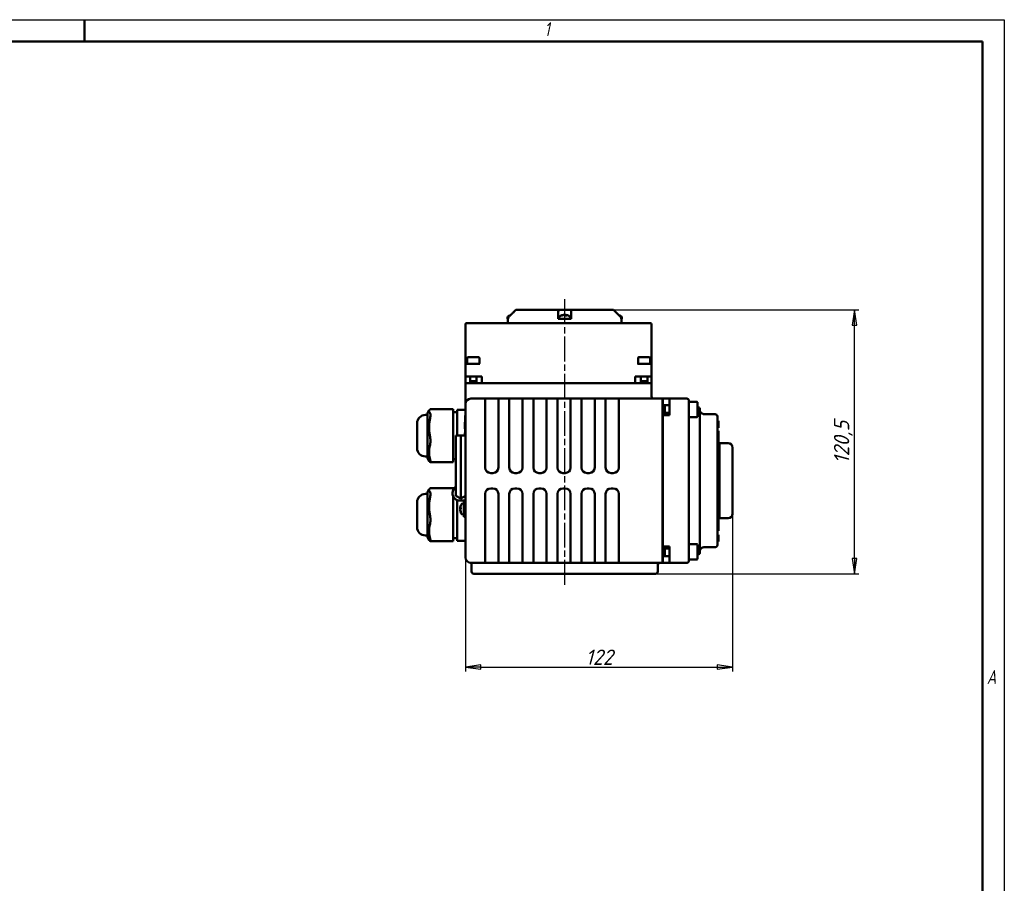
# Model space of a CAD drawing. Header units: millimetres. Extents: x -2787 to 5661, y -195 to 746.
# Tile 5 of 7: x 390 to 840, y 200 to 594. Entities that reach past the tile are written whole.
import ezdxf

# ---------------------------------------------------------------- set-up
doc = ezdxf.new("R2010")
doc.units = ezdxf.units.MM
doc.header["$LTSCALE"] = 2
doc.linetypes.add('CHAIN', pattern=[0.7087, 0.4724, -0.0591, 0.1181, -0.0591])
for name, color, linetype, lineweight in [('Видимый контур (ГОСТ)', 7, 'Continuous', 50), ('Кромка (ГОСТ)', 7, 'Continuous', 50), ('Линия резьбы (ГОСТ)', 7, 'Continuous', 25), ('Осевая линия (ГОСТ)', 7, 'Continuous', 25), ('Размер (ГОСТ)', 7, 'Continuous', 25)]:
    doc.layers.add(name, color=color, linetype=linetype, lineweight=lineweight)
doc.styles.add('Альтернативный текст (ГОСТ)', font='arial.ttf', dxfattribs={"width": 0.8})
doc.styles.add('Обычный текст (ГОСТ)', font='GOST Common Italic.ttf')
doc.dimstyles.new('Обычный (ГОСТ)', dxfattribs={"dimscale": 2, "dimtxt": 3.5, "dimasz": 3.5, "dimexe": 1, "dimexo": 0, "dimgap": 0.5, "dimtad": 1, "dimtxsty": 'Обычный текст (ГОСТ)', "dimblk": 'Filled-1', "dimcen": 0.09, "dimdle": 15, "dimclrd": 256, "dimclre": 256, "dimclrt": 256, "dimazin": 2, "dimtfac": 0.714286, "dimtdec": 3, "dimtmove": 0, "dimatfit": 3, "dimfxl": 1, "dimtolj": 1, "dimlwd": 25, "dimlwe": 25, "dimarcsym": 0})

# ---------------------------------------------------------------- blocks, each defined once
blk = doc.blocks.new('Рамки ГОСТ - Рамка')
at = {"layer": 'Кромка (ГОСТ)', "lineweight": 25}
for p, q in [((0, 297), (420, 297)), ((420, 297), (420, 0))]:
    blk.add_line(p, q, dxfattribs=at)
at = {"layer": 'Кромка (ГОСТ)'}
for p, q in [((210, 292), (210, 297)), ((415, 292), (20, 292)), ((415, 5), (415, 292))]:
    blk.add_line(p, q, dxfattribs=at)
at = {"layer": 'Кромка (ГОСТ)', "char_height": 3.17, "attachment_point": 1, "style": 'Альтернативный текст (ГОСТ)'}
for s, insert, width in [('\\fGOST Common|b0|i1;{\\H3.1700;1}', (315.02, 296.44), 5.2327), ('\\fGOST Common|b0|i1;{\\H3.1700;A}', (416, 148.5), 5.0704)]:
    blk.add_mtext(s, dxfattribs=dict(at, insert=insert, width=width))
blk = doc.blocks.new('Filled-1')
at = {"color": 0}
for p, q in [((0, 0), (-1, 0.143)), ((-1, 0.143), (-1, -0.143)), ((-1, 0), (0, 0)), ((-1, -0.143), (0, 0))]:
    blk.add_line(p, q, dxfattribs=at)
at = {"color": 0, "flags": 128}
blk.add_lwpolyline([(-1, -0.143), (0, 0), (-1, 0.143), (-1, -0.143)], dxfattribs=at)
at = {"color": 0}
blk.add_solid([(-1, -0.143), (0, 0), (-1, 0.143), (-1, -0.143)], dxfattribs=at)
blk = doc.blocks.new('*D11')
at = {"layer": 'Defpoints', "color": 0, "linetype": 'Continuous', "transparency": 16777216}
for p in [(715.95, 368.39), (593.95, 348.47), (715.95, 298.39)]:
    blk.add_point(p, dxfattribs=at)
at = {"layer": 'Размер (ГОСТ)', "linetype": 'Continuous', "lineweight": 25, "transparency": 16777216}
for p, q in [((715.95, 368.39), (715.95, 296.39)), ((593.95, 348.47), (593.95, 296.39)), ((600.95, 298.39), (708.95, 298.39))]:
    blk.add_line(p, q, dxfattribs=at)
at = {"layer": 'Размер (ГОСТ)', "linetype": 'Continuous', "lineweight": 25, "transparency": 16777216, "xscale": 7, "yscale": 7, "zscale": 7, "rotation": 180}
blk.add_blockref('Filled-1', (593.95, 298.39), dxfattribs=at)
at = {"layer": 'Размер (ГОСТ)', "linetype": 'Continuous', "lineweight": 25, "transparency": 16777216, "xscale": 7, "yscale": 7, "zscale": 7}
blk.add_blockref('Filled-1', (715.95, 298.39), dxfattribs=at)
at = {"layer": 'Размер (ГОСТ)', "linetype": 'Continuous', "lineweight": 25, "transparency": 16777216, "insert": (648.77, 306.39), "char_height": 7, "attachment_point": 1, "style": 'Обычный текст (ГОСТ)'}
blk.add_mtext('\\A1;122', dxfattribs=at)
blk = doc.blocks.new('*D12')
at = {"layer": 'Defpoints', "color": 0, "linetype": 'Continuous', "transparency": 16777216}
for p in [(661.59, 461.47), (771.59, 461.47), (680.76, 340.97)]:
    blk.add_point(p, dxfattribs=at)
at = {"layer": 'Размер (ГОСТ)', "linetype": 'Continuous', "lineweight": 25, "transparency": 16777216}
for p, q in [((661.59, 461.47), (773.59, 461.47)), ((771.59, 347.97), (771.59, 454.47)), ((680.76, 340.97), (773.59, 340.97))]:
    blk.add_line(p, q, dxfattribs=at)
at = {"layer": 'Размер (ГОСТ)', "linetype": 'Continuous', "lineweight": 25, "transparency": 16777216, "xscale": 7, "yscale": 7, "zscale": 7}
for p, rotation in [((771.59, 461.47), 90), ((771.59, 340.97), 270)]:
    blk.add_blockref('Filled-1', p, dxfattribs=dict(at, rotation=rotation))
at = {"layer": 'Размер (ГОСТ)', "linetype": 'Continuous', "lineweight": 25, "transparency": 16777216, "insert": (762.19, 391.26), "char_height": 7, "attachment_point": 1, "rotation": 90, "style": 'Обычный текст (ГОСТ)'}
blk.add_mtext('\\A1;120,5', dxfattribs=at)

msp = doc.modelspace()

# ---------------------------------------------------------------- linework, layer by layer
at = {"layer": 'Видимый контур (ГОСТ)'}
for p, q in [((614.443, 458.98), (614.31, 458.98)), ((616.921, 461.473), (616.921, 461.473)), ((616.921, 461.473), (636.531, 461.473)), ((636.531, 461.473), (641.984, 461.473)), ((638.178, 458.98), (637.878, 458.98)), ((638.828, 459.201), (638.831, 459.17)), ((639.65, 459.201), (639.631, 458.986)), ((640.198, 458.98), (639.639, 458.98)), ((641.984, 461.473), (661.59, 461.473)), ((593.951, 454.973), (593.951, 437.873)), ((601.936, 455.473), (594.451, 455.473)), ((670.967, 455.473), (601.936, 455.473)), ((613.17, 457.873), (613.17, 457.473)), ((613.17, 457.473), (613.264, 457.473)), ((613.255, 455.473), (613.255, 457.473)), ((613.264, 457.473), (613.429, 457.473)), ((613.429, 457.559), (613.429, 457.473)), ((636.258, 457.559), (636.258, 458.266)), ((636.258, 457.473), (636.258, 457.559)), ((636.258, 457.473), (638.559, 457.473)), ((636.739, 457.873), (636.739, 457.473)), ((638.559, 457.473), (639.916, 457.473)), ((639.916, 457.473), (642.258, 457.473)), ((641.739, 457.873), (641.739, 457.473)), ((642.258, 458.266), (642.258, 457.559)), ((642.258, 457.559), (642.258, 457.473)), ((665.082, 457.473), (665.082, 457.559)), ((665.082, 457.473), (665.245, 457.473)), ((665.245, 457.473), (665.34, 457.473)), ((665.255, 455.473), (665.255, 457.473)), ((665.34, 457.873), (665.34, 457.473)), ((678.451, 455.473), (670.967, 455.473)), ((678.951, 437.873), (678.951, 454.973)), ((593.951, 437.873), (593.951, 436.373)), ((593.951, 436.373), (593.951, 431.073)), ((594.451, 436.873), (594.951, 436.873)), ((594.777, 439.573), (594.777, 436.873)), ((596.528, 436.873), (594.951, 436.873)), ((595.077, 439.873), (599.977, 439.873)), ((596.528, 436.873), (598.525, 436.873)), ((600.432, 436.873), (598.525, 436.873)), ((600.277, 439.573), (600.277, 437.024)), ((674.528, 436.873), (672.471, 436.873)), ((672.777, 439.573), (672.777, 436.953)), ((673.077, 439.873), (677.977, 439.873)), ((674.528, 436.873), (676.525, 436.873)), ((677.951, 436.873), (676.525, 436.873)), ((677.951, 436.873), (678.451, 436.873)), ((678.277, 439.573), (678.277, 436.873)), ((678.951, 436.373), (678.951, 437.873)), ((678.951, 431.073), (678.951, 436.373)), ((594.951, 431.073), (593.951, 431.073)), ((593.951, 428.073), (593.951, 431.073)), ((593.951, 428.073), (596.027, 428.073)), ((593.951, 427.973), (677.951, 427.973)), ((593.951, 418.473), (593.951, 427.973)), ((594.951, 431.073), (601.451, 431.073)), ((596.027, 431.073), (596.027, 427.973)), ((596.027, 428.873), (599.027, 428.873)), ((599.027, 431.073), (599.027, 427.973)), ((599.027, 428.073), (601.451, 428.073)), ((601.451, 428.073), (601.451, 431.073)), ((601.451, 428.073), (671.451, 428.073)), ((623.196, 427.973), (623.196, 428.073)), ((657.682, 427.973), (657.682, 428.073)), ((671.451, 428.073), (671.451, 431.073)), ((671.451, 431.073), (677.951, 431.073)), ((671.451, 428.073), (674.027, 428.073)), ((674.027, 431.073), (674.027, 427.973)), ((674.027, 428.873), (677.027, 428.873)), ((677.027, 431.073), (677.027, 427.973)), ((677.027, 428.073), (678.951, 428.073)), ((678.951, 431.073), (677.951, 431.073)), ((677.951, 427.973), (678.951, 427.973)), ((678.951, 428.073), (678.951, 431.073)), ((678.951, 421.973), (678.951, 427.973)), ((593.951, 418.473), (593.951, 401.937)), ((602.951, 420.973), (596.451, 420.973)), ((602.951, 420.973), (608.951, 420.973)), ((602.951, 420.973), (602.951, 420.241)), ((602.951, 403.705), (602.951, 420.241)), ((613.951, 420.973), (608.951, 420.973)), ((608.951, 420.241), (608.951, 420.973)), ((608.951, 420.241), (608.951, 403.705)), ((613.951, 420.973), (619.951, 420.973)), ((613.951, 420.973), (613.951, 420.241)), ((613.951, 403.705), (613.951, 420.241)), ((624.951, 420.973), (619.951, 420.973)), ((619.951, 420.241), (619.951, 420.973)), ((619.951, 420.241), (619.951, 403.705)), ((624.951, 420.973), (630.951, 420.973)), ((624.951, 420.973), (624.951, 420.241)), ((624.951, 403.705), (624.951, 420.241)), ((635.951, 420.973), (630.951, 420.973)), ((630.951, 420.241), (630.951, 420.973)), ((630.951, 420.241), (630.951, 403.705)), ((635.951, 420.973), (641.951, 420.973)), ((635.951, 420.973), (635.951, 420.241)), ((635.951, 403.705), (635.951, 420.241)), ((646.951, 420.973), (641.951, 420.973)), ((641.951, 420.241), (641.951, 420.973)), ((641.951, 420.241), (641.951, 403.705)), ((646.951, 420.973), (652.951, 420.973)), ((646.951, 420.973), (646.951, 420.241)), ((646.951, 403.705), (646.951, 420.241)), ((657.951, 420.973), (652.951, 420.973)), ((652.951, 420.241), (652.951, 420.973)), ((652.951, 420.241), (652.951, 403.705)), ((663.951, 420.973), (657.951, 420.973)), ((657.951, 420.973), (657.951, 420.241)), ((657.951, 403.705), (657.951, 420.241)), ((683.951, 420.973), (663.951, 420.973)), ((663.951, 418.473), (663.951, 420.973)), ((663.951, 418.473), (663.951, 389.473)), ((683.951, 420.973), (683.951, 418.473)), ((683.951, 418.473), (683.951, 348.473)), ((684.051, 420.973), (687.051, 420.973)), ((684.051, 420.973), (684.051, 418.016)), ((687.051, 418.473), (687.051, 420.973)), ((694.951, 420.973), (687.051, 420.973)), ((687.051, 418.473), (687.051, 413.473)), ((695.951, 419.973), (695.951, 418.473)), ((699.551, 419.516), (695.951, 419.516)), ((695.951, 348.473), (695.951, 418.473)), ((699.951, 419.116), (699.951, 412.916)), ((576.614, 414.334), (577.428, 415.691)), ((576.614, 414.334), (576.614, 393.718)), ((588.251, 416.092), (577.826, 416.092)), ((588.251, 416.092), (588.251, 416.005)), ((588.251, 414.536), (588.251, 416.005)), ((590.151, 414.787), (588.251, 414.787)), ((588.251, 414.536), (588.251, 411.424)), ((590.151, 415.903), (590.151, 415.894)), ((593.951, 415.903), (590.151, 415.903)), ((590.151, 415.417), (590.151, 415.894)), ((590.151, 415.417), (590.151, 412.799)), ((687.051, 418.016), (683.951, 418.016)), ((684.051, 414.016), (683.951, 414.016)), ((684.051, 414.47), (684.051, 413.473)), ((687.051, 414.47), (684.051, 414.47)), ((684.951, 418.016), (684.951, 414.47)), ((700.451, 416.973), (699.951, 416.973)), ((700.951, 416.473), (700.951, 416.044)), ((700.951, 410.54), (700.951, 416.044)), ((707.951, 413.862), (702.951, 413.862)), ((571.864, 398.345), (571.864, 409.708)), ((576.614, 413.508), (575.664, 413.508)), ((588.251, 404.108), (588.251, 411.424)), ((590.151, 405.672), (590.151, 412.799)), ((593.651, 408.352), (593.651, 410.254)), ((593.651, 410.254), (593.751, 410.254)), ((593.751, 404.177), (593.751, 413.323)), ((593.951, 413.323), (593.751, 413.323)), ((684.051, 413.473), (687.051, 413.473)), ((684.051, 413.473), (684.051, 353.473)), ((699.551, 412.516), (695.951, 412.516)), ((700.951, 410.54), (700.951, 410.045)), ((700.951, 356.901), (700.951, 410.045)), ((708.951, 412.862), (708.951, 412.673)), ((708.951, 392.302), (708.951, 412.673)), ((708.951, 410.766), (709.451, 410.766)), ((708.951, 410.756), (709.451, 410.756)), ((709.451, 410.766), (709.451, 410.756)), ((709.451, 410.756), (709.451, 410.343)), ((709.451, 410.343), (709.451, 409.2)), ((709.451, 409.2), (709.451, 408.043)), ((590.151, 405.672), (590.151, 404.179)), ((593.651, 407.423), (593.651, 408.352)), ((593.651, 407.142), (593.651, 407.423)), ((593.651, 407.142), (593.751, 407.142)), ((593.751, 405.315), (593.651, 405.315)), ((593.651, 405.315), (593.651, 404.806)), ((593.651, 404.806), (593.651, 404.334)), ((683.951, 404.886), (684.051, 404.886)), ((708.951, 407.649), (709.451, 407.649)), ((708.951, 407.639), (709.451, 407.639)), ((708.951, 406.315), (709.451, 406.315)), ((709.451, 408.043), (709.451, 407.649)), ((709.451, 407.649), (709.451, 407.639)), ((709.451, 404.226), (709.451, 406.315)), ((588.251, 404.108), (588.251, 399.445)), ((589.565, 404.176), (591.758, 404.188)), ((589.565, 388.238), (589.565, 404.176)), ((591.758, 404.188), (593.951, 404.176)), ((591.758, 388.25), (591.758, 404.188)), ((593.751, 404.334), (593.651, 404.334)), ((593.651, 404.334), (593.651, 404.326)), ((593.751, 404.326), (593.651, 404.326)), ((593.651, 404.326), (593.651, 404.177)), ((593.951, 401.937), (593.951, 365.008)), ((602.951, 403.705), (602.951, 401.937)), ((602.951, 389.473), (602.951, 401.937)), ((608.951, 401.937), (608.951, 403.705)), ((608.951, 401.937), (608.951, 389.473)), ((613.951, 403.705), (613.951, 401.937)), ((613.951, 389.473), (613.951, 401.937)), ((619.951, 401.937), (619.951, 403.705)), ((619.951, 401.937), (619.951, 389.473)), ((624.951, 403.705), (624.951, 401.937)), ((624.951, 389.473), (624.951, 401.937)), ((630.951, 401.937), (630.951, 403.705)), ((630.951, 401.937), (630.951, 389.473)), ((635.951, 403.705), (635.951, 401.937)), ((635.951, 389.473), (635.951, 401.937)), ((641.951, 401.937), (641.951, 403.705)), ((641.951, 401.937), (641.951, 389.473)), ((646.951, 403.705), (646.951, 401.937)), ((646.951, 389.473), (646.951, 401.937)), ((652.951, 401.937), (652.951, 403.705)), ((652.951, 401.937), (652.951, 389.473)), ((657.951, 403.705), (657.951, 401.937)), ((657.951, 389.473), (657.951, 401.937)), ((708.951, 404.226), (709.451, 404.226)), ((708.951, 402.618), (709.451, 402.618)), ((708.951, 402.475), (709.451, 402.475)), ((709.451, 404.226), (709.451, 402.618)), ((709.451, 402.618), (709.451, 402.475)), ((709.451, 397.774), (709.451, 402.475)), ((709.951, 394.774), (709.951, 400.558)), ((709.951, 400.558), (713.951, 400.558)), ((588.251, 393.598), (588.251, 399.445)), ((708.951, 397.774), (709.451, 397.774)), ((709.451, 399.475), (709.951, 399.475)), ((709.451, 369.172), (709.451, 397.774)), ((715.951, 398.558), (715.951, 368.388)), ((576.614, 394.545), (575.664, 394.545)), ((576.614, 393.718), (577.428, 392.361)), ((588.251, 391.961), (577.826, 391.961)), ((588.251, 393.598), (588.251, 391.961)), ((589.565, 393.266), (588.251, 393.266)), ((708.951, 374.644), (708.951, 392.302)), ((709.451, 394.774), (709.951, 394.774)), ((709.951, 372.172), (709.951, 394.774)), ((589.565, 388.238), (589.565, 376.573)), ((591.758, 388.25), (591.758, 375.306)), ((606.451, 386.973), (605.451, 386.973)), ((617.451, 386.973), (616.451, 386.973)), ((628.451, 386.973), (627.451, 386.973)), ((639.451, 386.973), (638.451, 386.973)), ((650.451, 386.973), (649.451, 386.973)), ((661.451, 386.973), (660.451, 386.973)), ((576.614, 378.271), (577.428, 379.628)), ((576.614, 378.271), (576.614, 357.655)), ((588.251, 380.029), (577.826, 380.029)), ((588.001, 377.808), (588.001, 377.896)), ((588.251, 380.029), (588.251, 379.942)), ((588.251, 379.181), (588.251, 379.942)), ((605.451, 379.973), (606.451, 379.973)), ((616.451, 379.973), (617.451, 379.973)), ((627.451, 379.973), (628.451, 379.973)), ((638.451, 379.973), (639.451, 379.973)), ((649.451, 379.973), (650.451, 379.973)), ((660.451, 379.973), (661.451, 379.973)), ((571.864, 362.282), (571.864, 373.645)), ((576.614, 377.445), (575.664, 377.445)), ((588.251, 376.522), (588.251, 375.361)), ((588.251, 368.045), (588.251, 375.361)), ((589.565, 376.573), (591.758, 375.306)), ((590.151, 369.609), (590.151, 374.626)), ((593.951, 374.378), (591.431, 374.378)), ((593.951, 376.573), (591.758, 375.306)), ((593.251, 370.506), (593.251, 374.378)), ((602.951, 365.008), (602.951, 377.473)), ((608.951, 377.473), (608.951, 365.008)), ((613.951, 365.008), (613.951, 377.473)), ((619.951, 377.473), (619.951, 365.008)), ((624.951, 365.008), (624.951, 377.473)), ((630.951, 377.473), (630.951, 365.008)), ((635.951, 365.008), (635.951, 377.473)), ((641.951, 377.473), (641.951, 365.008)), ((646.951, 365.008), (646.951, 377.473)), ((652.951, 377.473), (652.951, 365.008)), ((657.951, 365.008), (657.951, 377.473)), ((663.951, 377.473), (663.951, 348.473)), ((708.951, 354.273), (708.951, 374.644)), ((590.151, 369.609), (590.151, 364.868)), ((591.526, 370.859), (591.744, 370.84)), ((591.526, 370.152), (591.531, 370.153)), ((591.744, 371.178), (591.744, 370.553)), ((591.744, 369.237), (591.744, 369.091)), ((592.851, 373.006), (593.251, 373.006)), ((593.251, 370.506), (593.251, 367.006)), ((708.951, 369.172), (709.451, 369.172)), ((709.451, 372.172), (709.951, 372.172)), ((709.451, 364.471), (709.451, 369.172)), ((709.951, 366.388), (709.951, 372.172)), ((588.251, 368.045), (588.251, 363.382)), ((590.151, 358.219), (590.151, 364.868)), ((592.851, 368.006), (593.251, 368.006)), ((593.951, 367.006), (593.251, 367.006)), ((593.951, 365.008), (593.951, 348.473)), ((602.951, 365.008), (602.951, 363.241)), ((608.951, 363.241), (608.951, 365.008)), ((613.951, 365.008), (613.951, 363.241)), ((619.951, 363.241), (619.951, 365.008)), ((624.951, 365.008), (624.951, 363.241)), ((630.951, 363.241), (630.951, 365.008)), ((635.951, 365.008), (635.951, 363.241)), ((641.951, 363.241), (641.951, 365.008)), ((646.951, 365.008), (646.951, 363.241)), ((652.951, 363.241), (652.951, 365.008)), ((657.951, 365.008), (657.951, 363.241)), ((708.951, 364.471), (709.451, 364.471)), ((708.951, 364.328), (709.451, 364.328)), ((709.451, 367.471), (709.951, 367.471)), ((709.451, 364.471), (709.451, 364.328)), ((709.451, 364.328), (709.451, 362.72)), ((709.951, 366.388), (713.951, 366.388)), ((588.251, 357.535), (588.251, 363.382)), ((602.951, 346.705), (602.951, 363.241)), ((608.951, 363.241), (608.951, 346.705)), ((613.951, 346.705), (613.951, 363.241)), ((619.951, 363.241), (619.951, 346.705)), ((624.951, 346.705), (624.951, 363.241)), ((630.951, 363.241), (630.951, 346.705)), ((635.951, 346.705), (635.951, 363.241)), ((641.951, 363.241), (641.951, 346.705)), ((646.951, 346.705), (646.951, 363.241)), ((652.951, 363.241), (652.951, 346.705)), ((657.951, 346.705), (657.951, 363.241)), ((683.951, 362.06), (684.051, 362.06)), ((708.951, 362.72), (709.451, 362.72)), ((708.951, 360.631), (709.451, 360.631)), ((709.451, 360.631), (709.451, 362.72)), ((576.614, 358.482), (575.664, 358.482)), ((576.614, 357.655), (577.428, 356.298)), ((588.251, 355.898), (577.826, 355.898)), ((588.251, 357.535), (588.251, 355.898)), ((590.151, 357.203), (588.251, 357.203)), ((590.151, 358.219), (590.151, 356.086)), ((593.951, 356.086), (590.151, 356.086)), ((700.951, 356.901), (700.951, 356.406)), ((700.951, 350.902), (700.951, 356.406)), ((708.951, 358.827), (709.451, 358.827)), ((708.951, 358.421), (709.451, 358.421)), ((708.951, 355.701), (709.451, 355.701)), ((709.451, 358.827), (709.451, 358.421)), ((709.451, 358.421), (709.451, 357.264)), ((709.451, 357.264), (709.451, 356.109)), ((709.451, 356.109), (709.451, 355.701)), ((684.051, 353.016), (683.951, 353.016)), ((684.051, 353.473), (684.051, 352.511)), ((684.051, 353.473), (687.051, 353.473)), ((684.051, 352.511), (687.051, 352.511)), ((684.951, 352.511), (684.951, 349.016)), ((687.051, 353.473), (687.051, 348.473)), ((699.551, 354.516), (695.951, 354.516)), ((699.951, 354.116), (699.951, 347.916)), ((700.951, 350.902), (700.951, 350.473)), ((702.951, 353.084), (707.951, 353.084)), ((708.951, 354.273), (708.951, 354.084)), ((602.951, 346.705), (602.951, 345.973)), ((608.951, 345.973), (608.951, 346.705)), ((613.951, 346.705), (613.951, 345.973)), ((619.951, 345.973), (619.951, 346.705)), ((624.951, 346.705), (624.951, 345.973)), ((630.951, 345.973), (630.951, 346.705)), ((635.951, 346.705), (635.951, 345.973)), ((641.951, 345.973), (641.951, 346.705)), ((646.951, 346.705), (646.951, 345.973)), ((652.951, 345.973), (652.951, 346.705)), ((657.951, 346.705), (657.951, 345.973)), ((663.951, 345.973), (663.951, 348.473)), ((687.051, 349.016), (683.951, 349.016)), ((683.951, 348.473), (683.951, 345.973)), ((684.051, 349.016), (684.051, 345.973)), ((687.051, 345.973), (687.051, 348.473)), ((695.951, 348.473), (695.951, 346.973)), ((699.551, 347.516), (695.951, 347.516)), ((699.951, 349.973), (700.451, 349.973)), ((596.451, 345.973), (602.951, 345.973)), ((596.755, 345.043), (596.755, 341.973)), ((608.951, 345.986), (602.951, 345.986)), ((608.951, 345.973), (602.951, 345.973)), ((608.951, 345.973), (613.951, 345.973)), ((619.951, 345.986), (613.951, 345.986)), ((619.951, 345.973), (613.951, 345.973)), ((619.951, 345.973), (624.951, 345.973)), ((630.951, 345.986), (624.951, 345.986)), ((630.951, 345.973), (624.951, 345.973)), ((630.951, 345.973), (635.951, 345.973)), ((641.951, 345.986), (635.951, 345.986)), ((641.951, 345.973), (635.951, 345.973)), ((641.951, 345.973), (646.951, 345.973)), ((652.951, 345.986), (646.951, 345.986)), ((652.951, 345.973), (646.951, 345.973)), ((652.951, 345.973), (657.951, 345.973)), ((663.951, 345.986), (657.951, 345.986)), ((663.951, 345.973), (657.951, 345.973)), ((663.951, 345.973), (683.951, 345.973)), ((681.755, 344.973), (681.755, 341.973)), ((684.051, 345.973), (687.051, 345.973)), ((687.051, 345.973), (694.951, 345.973)), ((680.755, 340.973), (597.755, 340.973))]:
    msp.add_line(p, q, dxfattribs=at)
for centre, radius, start, end in [((614.17, 457.873), 1, 116.26077, 179.99), ((615.67, 454.833), 4.39, 104.93731, 116.26077), ((637.739, 457.873), 1, 116.26077, 179.99), ((639.239, 454.833), 4.39, 96.9847, 116.26077), ((639.239, 454.833), 4.39, 63.73923, 83.0153), ((640.739, 457.873), 1, 0.01, 63.73923), ((662.84, 454.833), 4.39, 63.73923, 75.04998), ((664.34, 457.873), 1, 0.01, 63.73923), ((594.451, 454.973), 0.5, 90, 180), ((678.451, 454.973), 0.5, 0, 90), ((594.451, 436.373), 0.5, 90, 180), ((595.077, 439.573), 0.3, 90, 180), ((599.977, 439.573), 0.3, 0, 90), ((673.077, 439.573), 0.3, 90, 180), ((677.977, 439.573), 0.3, 0, 90), ((678.451, 436.373), 0.5, 0, 90), ((596.451, 418.473), 2.5, 90, 180), ((679.951, 421.973), 1, 180, 270), ((694.951, 419.973), 1, 0, 90), ((699.551, 419.116), 0.4, 0, 90), ((700.451, 416.473), 0.5, 0, 90), ((707.951, 412.862), 1, 0, 90), ((575.664, 409.708), 3.8, 90, 180), ((699.551, 412.916), 0.4, 270, 0), ((713.951, 398.558), 2, 0, 90), ((575.664, 398.345), 3.8, 180, 270), ((605.451, 389.473), 2.5, 180, 270), ((606.451, 389.473), 2.5, 270, 0), ((616.451, 389.473), 2.5, 180, 270), ((617.451, 389.473), 2.5, 270, 0), ((627.451, 389.473), 2.5, 180, 270), ((628.451, 389.473), 2.5, 270, 0), ((638.451, 389.473), 2.5, 180, 270), ((639.451, 389.473), 2.5, 270, 0), ((649.451, 389.473), 2.5, 180, 270), ((650.451, 389.473), 2.5, 270, 0), ((660.451, 389.473), 2.5, 180, 270), ((661.451, 389.473), 2.5, 270, 0), ((591.431, 377.896), 3.43, 122.9681, 180), ((591.431, 377.808), 3.43, 180, 270), ((605.451, 377.473), 2.5, 90, 180), ((606.451, 377.473), 2.5, 0, 90), ((616.451, 377.473), 2.5, 90, 180), ((617.451, 377.473), 2.5, 0, 90), ((627.451, 377.473), 2.5, 90, 180), ((628.451, 377.473), 2.5, 0, 90), ((638.451, 377.473), 2.5, 90, 180), ((639.451, 377.473), 2.5, 0, 90), ((649.451, 377.473), 2.5, 90, 180), ((650.451, 377.473), 2.5, 0, 90), ((660.451, 377.473), 2.5, 90, 180), ((661.451, 377.473), 2.5, 0, 90), ((575.664, 373.645), 3.8, 90, 180), ((595.891, 370.506), 4.39, 153.73923, 164.0684), ((595.891, 370.506), 4.39, 195.9316, 206.26077), ((592.851, 372.006), 1, 90.01, 153.73923), ((592.851, 369.006), 1, 206.26077, 269.99), ((713.951, 368.388), 2, 270, 0), ((575.664, 362.282), 3.8, 180, 270), ((699.551, 354.116), 0.4, 0, 90), ((707.951, 354.084), 1, 270, 0), ((596.451, 348.473), 2.5, 180, 270), ((694.951, 346.973), 1, 270, 0), ((699.551, 347.916), 0.4, 270, 0), ((700.451, 350.473), 0.5, 270, 0), ((597.755, 341.973), 1, 180, 270), ((680.755, 341.973), 1, 270, 0), ((682.755, 344.973), 1, 90, 180)]:
    msp.add_arc(centre, radius, start, end, dxfattribs=at)
for centre, major_axis, ratio, start_param, end_param in [((615.736, 454.847), (-0.917, 4.29), 0.9089145, 0.0762344, 0.1446538), ((639.305, 454.847), (-0.919, 4.29), 0.909239, 6.195237, 6.4274393), ((639.147, 454.847), (0.669, 4.336), 0.8207838, 0.230371, 0.4625733), ((639.387, 454.847), (-0.419, 4.367), 0.4070484, 5.9076553, 6.1398576), ((639.091, 454.847), (0.419, 4.367), 0.4070484, 0.1433277, 0.1502936), ((639.331, 454.847), (-0.669, 4.336), 0.8207838, 6.0097465, 6.0528143), ((639.106, 454.847), (0.463, 4.362), 0.564551, 6.0065292, 6.2387315), ((639.173, 454.847), (0.919, 4.29), 0.909239, 0.0809824, 0.0879483), ((703.136, 407.743), (0.261, -6.117), 0.5390567, 3.1184719, 3.1184995), ((595.877, 370.478), (-3.906, 1.997), 0.9814972, 0.1910005, 0.3607135), ((595.877, 370.354), (-4.368, 0.407), 0.3449315, 5.9788098, 6.211012), ((595.877, 370.562), (-4.253, -1.075), 0.9345727, 5.9469399, 5.9469603), ((595.877, 370.346), (-4.37, 0.388), 0.170491, 0.1194678, 0.2891807), ((595.877, 370.665), (-4.37, -0.388), 0.170491, 5.9315152, 6.1637175), ((595.877, 370.45), (-4.253, 1.075), 0.9345727, 0.336225, 0.5684273), ((595.877, 370.533), (-3.906, -1.997), 0.9814972, 5.9224718, 6.1546741), ((703.336, 363.2), (-0.467, -10.114), 0.4186637, 0.0193638, 0.0194828)]:
    msp.add_ellipse(centre, major_axis=major_axis, ratio=ratio, start_param=start_param, end_param=end_param, dxfattribs=at)
for points, weights in [([(615.67, 460.198), (614.735, 459.27), (613.724, 458.266)], [1.00372681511, 1.00417062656, 1.00306073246]), ([(614.538, 459.074), (615.117, 459.649), (615.67, 460.198)], [1.00370622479, 1.00398645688, 1.00372310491]), ([(636.258, 458.266), (636.258, 459.27), (636.258, 460.198)], [1.0030591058, 1.00416849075, 1.00372310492]), ([(642.258, 460.198), (642.258, 459.27), (642.258, 458.266)], [1.00372365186, 1.00416831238, 1.00305927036]), ([(664.787, 458.266), (663.775, 459.27), (662.84, 460.198)], [1.00305910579, 1.00416849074, 1.00372310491]), ([(577.683, 416.005), (576.939, 415.271), (577.683, 414.536)], [1.13266408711, 1.19557772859, 1.13266408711]), ([(577.683, 411.424), (576.939, 407.766), (577.683, 404.108)], [1.13266408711, 1.19557772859, 1.13266408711]), ([(577.683, 399.445), (576.939, 396.521), (577.683, 393.598)], [1.13266408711, 1.19557772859, 1.13266408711]), ([(577.683, 392.047), (577.521, 392.207), (577.428, 392.361)], [1.13266408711, 1.14579539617, 1.15344518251]), ([(577.683, 379.942), (576.939, 379.208), (577.683, 378.473)], [1.13266408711, 1.19557772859, 1.13266408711]), ([(577.683, 375.361), (576.939, 371.703), (577.683, 368.045)], [1.13266408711, 1.19557772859, 1.13266408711]), ([(577.683, 363.382), (576.939, 360.458), (577.683, 357.535)], [1.13266408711, 1.19557772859, 1.13266408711]), ([(577.683, 355.984), (577.521, 356.144), (577.428, 356.298)], [1.13266408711, 1.14579539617, 1.15344518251])]:
    msp.add_rational_spline(points, weights, degree=2, dxfattribs=at)
for points in [[(614.267, 458.972), (614.28, 458.977), (614.296, 458.98), (614.31, 458.98)], [(637.835, 458.972), (637.849, 458.977), (637.865, 458.98), (637.878, 458.98)], [(640.198, 458.98), (640.206, 458.98), (640.216, 458.977), (640.224, 458.972)], [(577.683, 416.005), (577.738, 416.06), (577.787, 416.091), (577.826, 416.091)], [(577.683, 379.942), (577.738, 379.997), (577.787, 380.028), (577.826, 380.028)], [(591.744, 371.178), (591.744, 371.183), (591.747, 371.189), (591.752, 371.194)], [(591.752, 369.044), (591.747, 369.059), (591.744, 369.076), (591.744, 369.091)], [(596.755, 345.043), (596.755, 345.043), (596.755, 345.043), (596.755, 345.043)]]:
    msp.add_open_spline(points, degree=3, dxfattribs=at)
for points, knots in [([(616.921, 461.473), (616.634, 461.173), (616.336, 460.866), (616.052, 460.579), (615.928, 460.455), (615.8, 460.327), (615.67, 460.198)], [-0.12159309, -0.12159309, -0.12159309, -0.12159309, 0, 0, 0, 0.05284171, 0.05284171, 0.05284171, 0.05284171]), ([(615.67, 460.198), (615.8, 460.327), (615.928, 460.455), (616.336, 460.866), (616.634, 461.173), (616.921, 461.473)], [1.13553758, 1.13553758, 1.13553758, 1.13553758, 1.18828561, 1.18828561, 1.30987869, 1.30987869, 1.30987869, 1.30987869]), ([(636.258, 460.198), (636.258, 460.327), (636.266, 460.455), (636.319, 460.866), (636.4, 461.173), (636.531, 461.473)], [1.13553758, 1.13553758, 1.13553758, 1.13553758, 1.18828561, 1.18828561, 1.30987869, 1.30987869, 1.30987869, 1.30987869]), ([(638.828, 459.201), (638.828, 459.201), (638.827, 459.201), (638.822, 459.202), (638.814, 459.201), (638.79, 459.2), (638.775, 459.198), (638.75, 459.196), (638.742, 459.195), (638.733, 459.194)], [0.009331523, 0.009331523, 0.009331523, 0.009331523, 0.012211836, 0.012211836, 0.018306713, 0.018306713, 0.02440159, 0.02440159, 0.027283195, 0.027283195, 0.027283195, 0.027283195]), ([(638.986, 459.194), (639.003, 459.196), (639.023, 459.198), (639.066, 459.2), (639.088, 459.201), (639.128, 459.202), (639.148, 459.201), (639.184, 459.2), (639.2, 459.198), (639.217, 459.196), (639.222, 459.195), (639.226, 459.194)], [0, 0, 0, 0, 0.006105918, 0.006105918, 0.012211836, 0.012211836, 0.018306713, 0.018306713, 0.02440159, 0.02440159, 0.027283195, 0.027283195, 0.027283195, 0.027283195]), ([(639.492, 459.194), (639.475, 459.196), (639.455, 459.198), (639.412, 459.2), (639.39, 459.201), (639.35, 459.202), (639.33, 459.201), (639.294, 459.2), (639.278, 459.198), (639.261, 459.196), (639.256, 459.195), (639.252, 459.194)], [0, 0, 0, 0, 0.006108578, 0.006108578, 0.012217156, 0.012217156, 0.018309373, 0.018309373, 0.02440159, 0.02440159, 0.027283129, 0.027283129, 0.027283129, 0.027283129]), ([(639.678, 459.194), (639.667, 459.196), (639.658, 459.198), (639.649, 459.2), (639.649, 459.201), (639.656, 459.202), (639.664, 459.201), (639.688, 459.2), (639.703, 459.198), (639.728, 459.196), (639.736, 459.195), (639.745, 459.194)], [0, 0, 0, 0, 0.006105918, 0.006105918, 0.012211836, 0.012211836, 0.018306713, 0.018306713, 0.02440159, 0.02440159, 0.027283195, 0.027283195, 0.027283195, 0.027283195]), ([(641.984, 461.473), (642.115, 461.173), (642.197, 460.866), (642.233, 460.579), (642.249, 460.455), (642.257, 460.327), (642.258, 460.198)], [-0.12159309, -0.12159309, -0.12159309, -0.12159309, 0, 0, 0, 0.05284171, 0.05284171, 0.05284171, 0.05284171]), ([(662.84, 460.198), (662.71, 460.327), (662.582, 460.455), (662.175, 460.866), (661.876, 461.173), (661.59, 461.473)], [1.13553758, 1.13553758, 1.13553758, 1.13553758, 1.18828561, 1.18828561, 1.30987869, 1.30987869, 1.30987869, 1.30987869]), ([(613.724, 458.266), (613.724, 458.266), (613.723, 458.265), (613.635, 458.178), (613.553, 458.055), (613.458, 457.827), (613.429, 457.682), (613.429, 457.559)], [-0.074150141, -0.074150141, -0.074150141, -0.074150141, -0.074012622, -0.074012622, -0.036942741, -0.036942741, 0, 0, 0, 0]), ([(665.082, 457.559), (665.082, 457.682), (665.053, 457.827), (664.958, 458.055), (664.875, 458.178), (664.787, 458.265), (664.787, 458.266), (664.787, 458.266)], [-0.59454155, -0.59454155, -0.59454155, -0.59454155, -0.557598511, -0.557598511, -0.520528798, -0.520528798, -0.520391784, -0.520391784, -0.520391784, -0.520391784]), ([(600.277, 437.024), (600.277, 436.969), (600.254, 436.926), (600.184, 436.882), (600.147, 436.873), (600.103, 436.873)], [-0.25404492, -0.25404492, -0.25404492, -0.25404492, -0.210157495, -0.210157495, -0.179187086, -0.179187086, -0.179187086, -0.179187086]), ([(672.879, 436.873), (672.875, 436.873), (672.87, 436.873), (672.809, 436.877), (672.777, 436.907), (672.777, 436.953)], [-0.597492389, -0.597492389, -0.597492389, -0.597492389, -0.593500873, -0.593500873, -0.540591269, -0.540591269, -0.540591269, -0.540591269]), ([(577.683, 411.424), (577.754, 411.776), (577.815, 412.139), (577.901, 412.849), (577.923, 413.188), (577.923, 413.734), (577.901, 413.985), (577.815, 414.344), (577.754, 414.465), (577.683, 414.536)], [-2.27895386, -2.27895386, -2.27895386, -2.27895386, -2.16691501, -2.16691501, -2.04196653, -2.04196653, -1.91701805, -1.91701805, -1.8049792, -1.8049792, -1.8049792, -1.8049792]), ([(700.951, 415.863), (700.951, 415.862), (700.951, 415.862), (700.951, 415.861), (700.951, 415.861), (700.951, 415.859), (700.951, 415.859), (700.951, 415.857), (700.951, 415.856), (700.951, 415.855), (700.951, 415.854), (700.951, 415.851), (700.951, 415.849), (700.951, 415.843), (700.952, 415.838), (700.952, 415.82), (700.952, 415.807), (700.954, 415.753), (700.957, 415.713), (700.972, 415.553), (700.995, 415.433), (701.086, 415.109), (701.181, 414.908), (701.418, 414.563), (701.56, 414.411), (701.884, 414.157), (702.072, 414.054), (702.453, 413.915), (702.65, 413.875), (702.881, 413.863), (702.916, 413.862), (702.951, 413.862)], [0, 0, 0, 0, 0.00088698, 0.00088698, 0.00155676, 0.00155676, 0.00189225, 0.00189225, 0.00216751, 0.00216751, 0.00247239, 0.00247239, 0.003021, 0.003021, 0.00436181, 0.00436181, 0.00838014, 0.00838014, 0.02043762, 0.02043762, 0.05674137, 0.05674137, 0.12159055, 0.12159055, 0.18240977, 0.18240977, 0.24519279, 0.24519279, 0.30407927, 0.30407927, 0.3146281, 0.3146281, 0.3146281, 0.3146281]), ([(577.683, 399.445), (577.754, 399.727), (577.815, 400.059), (577.901, 400.816), (577.923, 401.247), (577.923, 402.065), (577.901, 402.518), (577.815, 403.363), (577.754, 403.756), (577.683, 404.108)], [-2.27895386, -2.27895386, -2.27895386, -2.27895386, -2.16691501, -2.16691501, -2.04196653, -2.04196653, -1.91701805, -1.91701805, -1.8049792, -1.8049792, -1.8049792, -1.8049792]), ([(577.683, 392.047), (577.754, 391.977), (577.815, 391.946), (577.901, 391.993), (577.923, 392.085), (577.923, 392.357), (577.901, 392.559), (577.815, 393.045), (577.754, 393.317), (577.683, 393.598)], [-2.27895386, -2.27895386, -2.27895386, -2.27895386, -2.16691501, -2.16691501, -2.04196653, -2.04196653, -1.91701805, -1.91701805, -1.8049792, -1.8049792, -1.8049792, -1.8049792]), ([(577.683, 375.361), (577.754, 375.713), (577.815, 376.076), (577.901, 376.786), (577.923, 377.125), (577.923, 377.671), (577.901, 377.922), (577.815, 378.281), (577.754, 378.402), (577.683, 378.473)], [-2.27895386, -2.27895386, -2.27895386, -2.27895386, -2.16691501, -2.16691501, -2.04196653, -2.04196653, -1.91701805, -1.91701805, -1.8049792, -1.8049792, -1.8049792, -1.8049792]), ([(591.531, 370.869), (591.529, 370.862), (591.527, 370.858), (591.524, 370.86), (591.523, 370.866), (591.523, 370.883), (591.523, 370.895), (591.525, 370.927), (591.526, 370.946), (591.529, 370.974), (591.53, 370.983), (591.531, 370.993)], [0, 0, 0, 0, 0.006105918, 0.006105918, 0.012211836, 0.012211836, 0.018306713, 0.018306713, 0.02440159, 0.02440159, 0.027283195, 0.027283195, 0.027283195, 0.027283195]), ([(591.531, 370.859), (591.529, 370.84), (591.527, 370.818), (591.524, 370.775), (591.523, 370.753), (591.523, 370.716), (591.523, 370.698), (591.525, 370.669), (591.526, 370.658), (591.529, 370.647), (591.53, 370.644), (591.531, 370.643)], [0, 0, 0, 0, 0.006108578, 0.006108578, 0.012217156, 0.012217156, 0.018309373, 0.018309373, 0.02440159, 0.02440159, 0.027283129, 0.027283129, 0.027283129, 0.027283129]), ([(591.531, 370.153), (591.529, 370.172), (591.527, 370.193), (591.524, 370.237), (591.523, 370.258), (591.523, 370.295), (591.523, 370.313), (591.525, 370.342), (591.526, 370.354), (591.529, 370.364), (591.53, 370.367), (591.531, 370.369)], [0, 0, 0, 0, 0.006105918, 0.006105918, 0.012211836, 0.012211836, 0.018306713, 0.018306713, 0.02440159, 0.02440159, 0.027283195, 0.027283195, 0.027283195, 0.027283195]), ([(591.526, 370.152), (591.526, 370.152), (591.525, 370.152), (591.524, 370.151), (591.523, 370.146), (591.523, 370.129), (591.523, 370.116), (591.525, 370.084), (591.526, 370.065), (591.529, 370.037), (591.53, 370.028), (591.531, 370.018)], [0.005522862, 0.005522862, 0.005522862, 0.005522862, 0.006105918, 0.006105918, 0.012211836, 0.012211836, 0.018306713, 0.018306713, 0.02440159, 0.02440159, 0.027283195, 0.027283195, 0.027283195, 0.027283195]), ([(577.683, 363.382), (577.754, 363.664), (577.815, 363.996), (577.901, 364.753), (577.923, 365.184), (577.923, 366.002), (577.901, 366.455), (577.815, 367.3), (577.754, 367.693), (577.683, 368.045)], [-2.27895386, -2.27895386, -2.27895386, -2.27895386, -2.16691501, -2.16691501, -2.04196653, -2.04196653, -1.91701805, -1.91701805, -1.8049792, -1.8049792, -1.8049792, -1.8049792]), ([(577.683, 355.984), (577.754, 355.914), (577.815, 355.883), (577.901, 355.93), (577.923, 356.022), (577.923, 356.294), (577.901, 356.496), (577.815, 356.982), (577.754, 357.254), (577.683, 357.535)], [-2.27895386, -2.27895386, -2.27895386, -2.27895386, -2.16691501, -2.16691501, -2.04196653, -2.04196653, -1.91701805, -1.91701805, -1.8049792, -1.8049792, -1.8049792, -1.8049792]), ([(702.951, 353.084), (702.768, 353.084), (702.584, 353.058), (702.219, 352.955), (702.037, 352.873), (701.707, 352.661), (701.556, 352.53), (701.299, 352.228), (701.19, 352.053), (701.028, 351.673), (700.976, 351.461), (700.956, 351.222), (700.954, 351.194), (700.953, 351.153), (700.952, 351.139), (700.952, 351.118), (700.952, 351.111), (700.951, 351.101), (700.951, 351.097), (700.951, 351.092), (700.951, 351.09), (700.951, 351.087), (700.951, 351.086), (700.951, 351.085), (700.951, 351.085), (700.951, 351.085), (700.951, 351.085), (700.951, 351.084), (700.951, 351.084), (700.951, 351.084), (700.951, 351.084), (700.951, 351.083), (700.951, 351.083), (700.951, 351.083)], [0, 0, 0, 0, 0.05483759, 0.05483759, 0.11360922, 0.11360922, 0.17234841, 0.17234841, 0.23270895, 0.23270895, 0.29637447, 0.29637447, 0.30470742, 0.30470742, 0.30888225, 0.30888225, 0.31097172, 0.31097172, 0.31201857, 0.31201857, 0.31254837, 0.31254837, 0.31283666, 0.31283666, 0.31289286, 0.31289286, 0.31295234, 0.31295234, 0.31301615, 0.31301615, 0.31314546, 0.31314546, 0.31356498, 0.31356498, 0.31356498, 0.31356498]), ([(596.755, 345.043), (596.755, 345.149), (596.737, 345.256), (596.671, 345.458), (596.621, 345.555), (596.529, 345.678), (596.497, 345.715), (596.431, 345.78), (596.397, 345.809), (596.337, 345.855), (596.311, 345.873), (596.247, 345.913), (596.213, 345.931), (596.163, 345.955), (596.144, 345.963), (596.107, 345.978), (596.092, 345.984), (596.055, 345.996), (596.044, 345.999), (596.019, 346.006), (596.016, 346.006), (596.016, 346.006)], [0, 0, 0, 0, 0.03204727, 0.03204727, 0.06430074, 0.06430074, 0.07941936, 0.07941936, 0.09363595, 0.09363595, 0.10507404, 0.10507404, 0.1224899, 0.1224899, 0.13781419, 0.13781419, 0.16036777, 0.16036777, 0.20647026, 0.20647026, 0.28968248, 0.28968248, 0.28968248, 0.28968248])]:
    msp.add_open_spline(points, degree=3, knots=knots, dxfattribs=at)
at = {"layer": 'Линия резьбы (ГОСТ)'}
for p, q in [((596.328, 428.873), (596.328, 427.973)), ((598.726, 427.973), (598.726, 428.873)), ((674.328, 428.873), (674.328, 427.973)), ((676.726, 427.973), (676.726, 428.873)), ((684.951, 417.598), (683.951, 417.598)), ((683.951, 414.434), (684.051, 414.434)), ((684.051, 352.598), (683.951, 352.598)), ((683.951, 349.434), (684.951, 349.434))]:
    msp.add_line(p, q, dxfattribs=at)
at = {"layer": 'Осевая линия (ГОСТ)', "linetype": 'CHAIN', "ltscale": 11.993792}
msp.add_line((639.255, 335.973), (639.258, 466.473), dxfattribs=at)

# ---------------------------------------------------------------- block references
at = {"xscale": 2, "yscale": 2, "zscale": 2}
msp.add_blockref('Рамки ГОСТ - Рамка', (0, 0), dxfattribs=at)

# ---------------------------------------------------------------- dimensions: what is measured, and where the dimension line sits
at = {"layer": 'Размер (ГОСТ)', "linetype": 'Continuous', "lineweight": 25}
for base, p1, p2, angle, picture, middle in [((771.59, 461.473), (680.755, 340.973), (661.59, 461.473), 270, '*D12', (771.59, 401.223)), ((715.951, 298.388), (593.951, 348.473), (715.951, 368.388), 180, '*D11', (654.951, 298.388))]:
    dim = msp.add_linear_dim(base=base, p1=p1, p2=p2, angle=angle, dimstyle='Обычный (ГОСТ)', override={"dimgap": 0.5, "dimdec": 2, "dimtol": 0, "dimlim": 0, "dimtp": 0, "dimtm": 0, "dimtdec": 3, "dimtofl": 0, "dimatfit": 1}, dxfattribs=at)
    dim.commit()
    dim.dimension.update_dxf_attribs({"geometry": picture, "text_midpoint": middle, "dimtype": 160})

doc.saveas('drawing.dxf')
